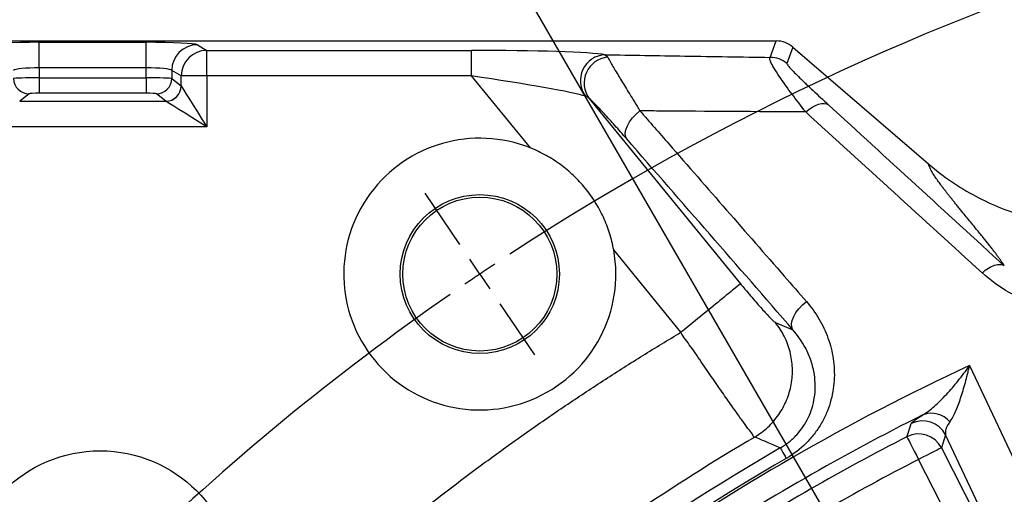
# Model space of a CAD drawing. Extents: x 0 to 8410, y 0 to 5940.
# Tile 18 of 110: x 1649 to 2033, y 4799 to 4984. Entities that reach past the tile are written whole.
import ezdxf

# ---------------------------------------------------------------- set-up
doc = ezdxf.new("R2010")
doc.units = 0
doc.header["$LTSCALE"] = 10
doc.linetypes.add('CENTERX2', pattern=[20.32, 12.7, -2.54, 2.54, -2.54])
doc.layers.get('0').update_dxf_attribs({"linetype": 'CONTINUOUS'})
doc.styles.add('SLDTEXTSTYLE0', font='TXT', dxfattribs={"width": 0.605})
doc.dimstyles.new('SLDDIMSTYLE0', dxfattribs={"dimtxt": 50, "dimasz": 50, "dimexe": 0, "dimexo": 0.0625, "dimgap": 12.5, "dimtad": 0, "dimtih": 1, "dimtoh": 1, "dimdec": 1, "dimlfac": 0.5, "dimrnd": 1e-09, "dimzin": 12, "dimtxsty": 'SLDTEXTSTYLE0', "dimblk1": 'NONE', "dimsah": 1, "dimcen": 0, "dimazin": 3, "dimtfac": 1, "dimtmove": 0, "dimatfit": 3, "dimtolj": 1, "dimtzin": 12})
doc.dimstyles.new('SLDDIMSTYLE1', dxfattribs={"dimtxt": 50, "dimasz": 50, "dimexe": 0, "dimexo": 0.0625, "dimgap": -12.5, "dimtad": 1, "dimdec": 4, "dimlfac": 5, "dimzin": 12, "dimtxsty": 'SLDTEXTSTYLE0', "dimsah": 1, "dimcen": 0.09, "dimadec": 1, "dimazin": 3, "dimtfac": 1, "dimtofl": 0, "dimtmove": 0, "dimatfit": 3, "dimtolj": 1})

# ---------------------------------------------------------------- blocks, each defined once
blk = doc.blocks.new('_D')
at = {"color": 7, "linetype": 'CONTINUOUS'}
for p, q in [((1762.91, 5138.79), (3012.06, 2973.23)), ((3012.06, 2973.23), (3116.53, 2792.13)), ((3116.53, 2792.13), (3367.21, 2792.13))]:
    blk.add_line(p, q, dxfattribs=at)
blk.add_solid([(3012.06, 2973.23), (3030.55, 2926.18), (3043.54, 2933.67)], dxfattribs=at)
at = {"color": 7, "linetype": 'CONTINUOUS', "char_height": 50, "attachment_point": 1, "style": 'SLDTEXTSTYLE0'}
for s, insert in [('%%c', (3141.53, 2856.58)), ('1250', (3214.43, 2856.72))]:
    blk.add_mtext(s, dxfattribs=dict(at, insert=insert))
blk = doc.blocks.new('_NONE')
blk = doc.blocks.new('_D_5')
at = {"color": 7, "linetype": 'CONTINUOUS'}
for p, q in [((2387.49, 5081.86), (2387.49, 5608.37)), ((1603.98, 5488.06), (1780.85, 5571.47)), ((1780.85, 5571.47), (1813.59, 5502.07)), ((1813.59, 5502.07), (1636.72, 5418.65)), ((1636.72, 5418.65), (1603.98, 5488.06)), ((1573.42, 4727.07), (1189.65, 5043.43))]:
    blk.add_line(p, q, dxfattribs=at)
blk.add_arc((2387.49, 4056.01), 1537.35, 90, 140.5, dxfattribs=at)
for points in [[(2387.49, 5593.37), (2337.37, 5600.05), (2337.61, 5585.05)], [(1201.23, 5033.89), (1239.36, 5067.08), (1227.94, 5076.81)]]:
    blk.add_solid(points, dxfattribs=at)
at = {"color": 7, "linetype": 'CONTINUOUS', "insert": (1624.77, 5484.28), "char_height": 50, "attachment_point": 1, "rotation": 25.25, "style": 'SLDTEXTSTYLE0'}
blk.add_mtext('50,5°', dxfattribs=at)
blk = doc.blocks.new('SW_CENTERMARKSYMBOL_0')
at = {"color": 0, "linetype": 'CONTINUOUS'}
for p, q in [((262.02, 281.45), (248.6, 301.35)), ((269.84, 269.84), (265.93, 275.65)), ((269.84, 269.84), (273.76, 264.04)), ((277.67, 258.24), (291.09, 238.34))]:
    blk.add_line(p, q, dxfattribs=at)
for start, end in [(56.80214, 123.19786), (123.59893, 124), (124, 124.40107), (124.80214, 134.19786)]:
    blk.add_arc((829.04, -559.19), 1000, start, end, dxfattribs=at)

msp = doc.modelspace()

# ---------------------------------------------------------------- linework, layer by layer
at = {"color": 7, "linetype": 'CONTINUOUS'}
for p, q in [((1553.023968, 4976.011337), (1943.772857, 4976.011337)), ((1950.29733, 4973.58525), (2003.075216, 4928.038122))]:
    msp.add_line(p, q, dxfattribs=at)
at = {"color": 8, "linetype": 'CONTINUOUS'}
for p, q in [((1656.649445, 4975.459816), (1698.322807, 4975.459816)), ((1656.649445, 4965.473534), (1656.649445, 4975.459816)), ((1698.322807, 4965.473534), (1698.322807, 4975.459816)), ((1941.388701, 4969.599487), (1943.772857, 4976.011337)), ((1718.246732, 4974.502982), (1721.898769, 4972.315373)), ((1721.898769, 4972.315373), (1825.093065, 4972.315373)), ((1721.898769, 4962.329032), (1721.898769, 4972.315373)), ((1825.093065, 4962.329032), (1825.093065, 4972.315373)), ((1950.29733, 4973.58525), (1947.913174, 4967.173459)), ((1877.076779, 4970.63178), (1878.100131, 4969.670297)), ((1656.649445, 4965.473534), (1656.649445, 4961.606385)), ((1698.322807, 4965.473534), (1656.649445, 4965.473534)), ((1698.322807, 4961.606385), (1698.322807, 4965.473534)), ((1711.936806, 4962.329032), (1708.28477, 4964.516701)), ((1708.28477, 4964.516701), (1708.28477, 4961.351098)), ((1656.649445, 4961.606385), (1656.649445, 4955.621006)), ((1656.649445, 4961.606385), (1698.322807, 4961.606385)), ((1698.322807, 4961.606385), (1698.322807, 4955.621006)), ((1708.28477, 4961.351098), (1711.912487, 4958.451571)), ((1721.898769, 4962.329032), (1711.936806, 4962.329032)), ((1711.936806, 4958.429696), (1711.936806, 4962.329032)), ((1721.898769, 4962.329032), (1721.898769, 4942.490579)), ((1825.093065, 4962.329032), (1721.898769, 4962.329032)), ((1847.999249, 4934.249224), (1825.093065, 4962.329032)), ((1652.664695, 4955.365719), (1649.036978, 4952.466191)), ((1649.036978, 4952.466191), (1705.935274, 4952.466191)), ((1698.322807, 4955.621006), (1656.649445, 4955.621006)), ((1705.935274, 4952.466191), (1702.307616, 4955.365719)), ((1870.8773, 4953.598978), (1929.873441, 4881.277801)), ((1721.898769, 4942.490579), (1633.073483, 4942.490579)), ((1906.657968, 4862.341644), (1880.44915, 4894.470097)), ((1943.434421, 4866.167607), (1950.262432, 4863.364698)), ((2009.770755, 4822.371067), (2008.110498, 4817.256035)), ((2059.176181, 4717.080952), (2009.770755, 4822.371067)), ((2008.110498, 4817.256035), (2059.448604, 4716.49933)), ((2050.550763, 4711.965622), (1999.212657, 4812.722327))]:
    msp.add_line(p, q, dxfattribs=at)
at = {"color": 8, "linetype": 'CONTINUOUS', "flags": 128}
for points in [[(1711.936806, 4958.429696), (1712.268327, 4957.899274), (1712.930058, 4956.840517), (1713.899289, 4955.289723), (1715.14288, 4953.300001), (1716.618095, 4950.939657), (1718.274389, 4948.289575), (1720.054958, 4945.440652), (1721.898769, 4942.490579)], [(1721.898769, 4942.490579), (1718.948696, 4944.334389), (1716.099773, 4946.114959), (1713.449691, 4947.771253), (1711.089347, 4949.246468), (1709.099625, 4950.489999), (1707.548831, 4951.45929), (1706.490014, 4952.121021), (1705.959652, 4952.452482)], [(1885.506247, 4937.795164), (1885.073875, 4938.789667), (1884.974871, 4940.001191), (1885.21329, 4941.380204), (1885.779355, 4942.870559), (1886.65006, 4944.411339), (1887.78982, 4945.939721), (1889.152144, 4947.393419), (1890.68142, 4948.713006)], [(1955.269937, 4948.283555), (1956.50274, 4949.295165), (1957.764242, 4950.151683), (1959.02044, 4950.830044), (1960.237477, 4951.311888), (1961.382572, 4951.584281), (1962.424819, 4951.639833), (1963.336174, 4951.477112), (1964.09205, 4951.10053)], [(1950.262432, 4863.364698), (1949.830626, 4864.364208), (1949.736927, 4865.5836), (1949.985181, 4866.972388), (1950.565104, 4868.473114), (1951.452736, 4870.023669), (1952.611302, 4871.55986), (1953.992878, 4873.018147), (1955.540304, 4874.338152)], [(2019.10377, 4849.373819), (2033.542339, 4818.599106), (2081.403528, 4716.584148)], [(1994.653736, 4821.607293), (1995.12041, 4823.020817), (1996.35369, 4826.742591)], [(1994.653736, 4821.607293), (1994.780664, 4821.359874), (1995.066796, 4820.802213), (1995.50185, 4819.954337), (1996.070181, 4818.846704), (1996.751372, 4817.51913), (1997.520987, 4816.019239), (1998.35134, 4814.400913), (1999.212657, 4812.722327)], [(1945.339684, 4817.233504), (1945.424024, 4817.088308), (1945.574556, 4816.829206), (1945.789222, 4816.459598), (1946.065162, 4815.984549), (1946.39862, 4815.410437), (1946.785186, 4814.744891), (1947.219585, 4813.997032), (1947.696005, 4813.176753)], [(2008.110498, 4817.256035), (2007.862721, 4817.129792), (2007.304255, 4816.84524), (2006.455157, 4816.41257), (2005.345945, 4815.847398), (2004.016404, 4815.169992), (2002.514337, 4814.404608), (2000.893686, 4813.578846), (1999.212657, 4812.722327)]]:
    msp.add_lwpolyline(points, dxfattribs=at)
at = {"color": 7, "linetype": 'CENTERX2'}
msp.add_circle((2387.486134, 4056.011321), 1250, dxfattribs=at)
at = {"color": 7, "linetype": 'CONTINUOUS'}
for centre, radius in [((1828.293231, 4885.048893), 31), ((1828.293231, 4885.048893), 30), ((1680.379353, 4763.118102), 53)]:
    msp.add_circle(centre, radius, dxfattribs=at)
at = {"color": 8, "linetype": 'CONTINUOUS'}
for centre, radius, start, end in [((1718.312397, 4964.475485), 10.027712, 90.37519472, 179.76450258), ((1721.964554, 4962.287756), 10.027833, 90.37587669, 179.76416258), ((1877.583054, 4960.519157), 10.125288, 92.86604565, 216.84033183), ((1879.04016, 4959.589111), 10.124918, 95.32718709, 216.27225622), ((1941.378445, 4959.58555), 10.013942, 49.26487445, 89.94132313), ((1652.71156, 4961.389738), 6.024202, 180.36750659, 269.55427159), ((1702.260691, 4961.389739), 6.024203, 270.44630403, 359.63248915), ((1705.888314, 4958.490306), 6.024298, 270.4466286, 359.63159322), ((1705.906117, 4958.483171), 6.030926, 270.50860807, 359.49196329), ((2387.486134, 4056.011321), 874.716862, 114.906877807, 125.093122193), ((2387.486134, 4056.011321), 865.285296, 116.542887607, 123.457112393), ((2004.255835, 4821.518081), 9.240782, 39.38161196, 111.83946193), ((2000.858841, 4817.794218), 10.018471, 27.1834544, 116.72344237), ((1999.198651, 4812.679049), 10.018473, 27.18432839, 116.97833356), ((2387.486134, 4056.011321), 860.49665, 117.162662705, 122.837337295), ((2387.486134, 4056.011321), 880.31399, 120.14962838, 142.259484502), ((2387.486134, 4056.011321), 875.622555, 120.14962838, 142.259484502), ((2387.486134, 4056.011321), 850.510354, 117.162662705, 122.837337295)]:
    msp.add_arc(centre, radius, start, end, dxfattribs=at)
at = {"color": 7, "linetype": 'CONTINUOUS'}
msp.add_arc((1828.293231, 4885.048893), 53, 68.17262052, 10.23920575, dxfattribs=at)
at = {"color": 8, "linetype": 'CONTINUOUS'}
for centre, major_axis, ratio, start_param, end_param in [((1656.649446, 4974.411659), (20, 0), 0.0524077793, 1.5707963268, 3.054326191), ((1698.322822, 4974.411659), (20, 0), 0.0524077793, 0.0872664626, 1.5707963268), ((1826.803139, 4970.219037), (51.649263, -0.069522), 0.0405651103, 0.2313660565, 1.603966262), ((1656.649446, 4964.425364), (10, 0), 0.1048155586, 1.5707963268, 3.054326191), ((1698.322822, 4964.425364), (10, 0), 0.1048155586, 0.0872664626, 1.5707963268), ((1656.649446, 4961.326704), (10, 0), 0.0279707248, 1.5707963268, 3.054326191), ((1698.322822, 4961.326704), (10, 0), 0.0279707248, 0.0872664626, 1.5707963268), ((1826.803139, 4960.232742), (43.904673, -6.408953), 0.0412253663, 0.2431726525, 1.615772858), ((1711.814817, 4942.490561), (0, 16), 0.0874886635, 6.1959188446, 6.2133721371), ((1656.649446, 4955.34132), (4, 0), 0.0699268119, 1.5707963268, 3.054326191), ((1698.322822, 4955.34132), (4, 0), 0.0699268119, 0.0872664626, 1.5707963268), ((1705.837648, 4942.490561), (0, 10), 0.1399818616, 6.1959188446, 6.2133721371)]:
    msp.add_ellipse(centre, major_axis=major_axis, ratio=ratio, start_param=start_param, end_param=end_param, dxfattribs=at)
at = {"color": 7, "linetype": 'CONTINUOUS'}
for centre, major_axis, ratio, start_param, end_param in [((1945.157537, 4969.748922), (10.063183, -1.365309), 0.6073383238, 1.7896733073, 1.7905783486), ((1943.759243, 4965.988429), (3.494317, 9.397418), 0.9974015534, 5.9286043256, 6.6377662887), ((1945.157537, 4969.748922), (8.510472, -5.541081), 0.6073383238, 1.351014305, 1.3519193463)]:
    msp.add_ellipse(centre, major_axis=major_axis, ratio=ratio, start_param=start_param, end_param=end_param, dxfattribs=at)
at = {"color": 8, "linetype": 'CONTINUOUS'}
for points, knots in [([(1877.076779, 4970.63178), (1887.409764, 4970.459526), (1908.775987, 4970.103346), (1930.282842, 4969.77107), (1941.388701, 4969.599487)], [0, 0, 0, 0, 0.4836131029, 1, 1, 1, 1]), ([(1878.100131, 4969.670297), (1878.54257, 4968.874051), (1879.446039, 4967.248099), (1881.928566, 4963.063085), (1884.969256, 4958.028177), (1887.926669, 4953.186986), (1889.947824, 4949.904436), (1890.68142, 4948.713006)], [0, 0, 0, 0, 0.2238703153, 0.4571479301, 0.6653862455, 0.8785490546, 1, 1, 1, 1]), ([(1955.269937, 4948.283555), (1953.428293, 4950.656571), (1949.747823, 4955.398975), (1945.827339, 4960.854835), (1943.207524, 4964.840856), (1941.845606, 4967.244752), (1941.24905, 4968.719268), (1941.173938, 4969.385291), (1941.336938, 4969.547861), (1941.388701, 4969.599487)], [0, 0, 0, 0, 0.2248634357, 0.4493829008, 0.600513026, 0.7514497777, 0.8523019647, 0.9530965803, 1, 1, 1, 1]), ([(1947.913167, 4967.173464), (1947.880455, 4967.085488), (1947.999447, 4966.869651), (1948.35795, 4966.394176), (1948.507816, 4966.210092), (1948.863615, 4965.794669), (1949.070678, 4965.562112), (1949.762452, 4964.807031), (1950.313463, 4964.231235), (1951.558654, 4962.964238), (1952.253207, 4962.272735), (1953.388083, 4961.160479), (1953.783027, 4960.776144), (1954.593716, 4959.992094), (1955.010146, 4959.591695), (1956.289898, 4958.367489), (1957.18353, 4957.520785), (1959.970817, 4954.900309), (1961.969636, 4953.047097), (1964.092064, 4951.100513)], [0, 0, 0, 0, 0.125, 0.125, 0.1875, 0.1875, 0.25, 0.25, 0.375, 0.375, 0.5, 0.5, 0.5625, 0.5625, 0.625, 0.625, 0.75, 0.75, 1, 1, 1, 1]), ([(1885.506228, 4937.795181), (1883.891102, 4939.651323), (1882.358271, 4941.393158), (1879.457887, 4944.647261), (1878.090058, 4946.159911), (1876.180131, 4948.231907), (1875.566397, 4948.890345), (1874.417251, 4950.106783), (1873.878439, 4950.668514), (1872.377264, 4952.203876), (1871.526636, 4953.032258), (1870.87728, 4953.598997)], [0, 0, 0, 0, 0.25, 0.25, 0.5, 0.5, 0.625, 0.625, 0.75, 0.75, 1, 1, 1, 1]), ([(1890.68142, 4948.713006), (1894.427732, 4944.416774), (1913.159261, 4922.935646), (1934.778636, 4898.144499), (1952.661622, 4877.638989), (1955.540304, 4874.338152)], [0, 0, 0, 0, 0.1733877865, 0.8669375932, 1, 1, 1, 1]), ([(1955.269937, 4948.283555), (1936.134375, 4948.404077), (1914.553657, 4948.54), (1893.110941, 4948.695399), (1890.68142, 4948.713006)], [0, 0, 0, 0, 0.8866971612, 1, 1, 1, 1]), ([(2032.614874, 4888.283809), (2032.536831, 4888.409252), (2032.379553, 4888.662056), (2032.123004, 4889.060108), (2031.849207, 4889.47549), (2031.556747, 4889.909404), (2031.24601, 4890.361521), (2030.916891, 4890.83193), (2030.569419, 4891.320607), (2030.203586, 4891.827559), (2029.819393, 4892.352784), (2029.416841, 4892.896283), (2028.995929, 4893.458056), (2028.556657, 4894.038103), (2028.099027, 4894.636421), (2027.623027, 4895.253022), (2027.128705, 4895.887865), (2026.093327, 4897.206729), (2024.316309, 4899.430445), (2022.067889, 4902.195231), (2019.986907, 4904.737095), (2018.254646, 4906.850565), (2016.722282, 4908.713515), (2015.426848, 4910.291364), (2014.39373, 4911.559259), (2013.409017, 4912.775793), (2012.474022, 4913.939873), (2011.588404, 4915.05178), (2010.752249, 4916.111445), (2009.965533, 4917.118887), (2009.228255, 4918.074105), (2008.540426, 4918.977094), (2007.901997, 4919.827893), (2007.067796, 4920.959021), (2006.104464, 4922.309316), (2005.110823, 4923.790266), (2004.420571, 4924.906052), (2003.965763, 4925.729228), (2003.666226, 4926.342966), (2003.416152, 4926.935051), (2003.212643, 4927.507979), (2003.121798, 4927.858451), (2003.075228, 4928.038113)], [0, 0, 0, 0, 0.0120414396, 0.0242667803, 0.0366766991, 0.0492718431, 0.0620528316, 0.0750202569, 0.0881746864, 0.1015166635, 0.1150467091, 0.1287653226, 0.142672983, 0.1567701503, 0.1710572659, 0.185534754, 0.2002030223, 0.2150624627, 0.2755377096, 0.3467142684, 0.3907278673, 0.4347413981, 0.4787549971, 0.5062160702, 0.5329566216, 0.558977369, 0.5842790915, 0.6088626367, 0.6327289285, 0.6558789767, 0.678313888, 0.7000348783, 0.7210432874, 0.7413405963, 0.7862970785, 0.8295324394, 0.8710710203, 0.8940628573, 0.9184449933, 0.9442246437, 0.9714079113, 1, 1, 1, 1]), ([(2023.974727, 4885.551383), (2024.771237, 4886.252673), (2025.604928, 4886.868653), (2027.260523, 4887.866341), (2028.082123, 4888.247866), (2029.628029, 4888.736854), (2030.352051, 4888.844227), (2031.627416, 4888.773635), (2032.178526, 4888.595684), (2032.614588, 4888.284271)], [0, 0, 0, 0, 0.25, 0.25, 0.5, 0.5, 0.75, 0.75, 1, 1, 1, 1]), ([(2075.961494, 4874.343318), (2073.602601, 4873.445329), (2071.168945, 4872.737013), (2066.320955, 4871.727951), (2063.892752, 4871.419714), (2060.244292, 4871.23674), (2059.027109, 4871.222518), (2056.590647, 4871.287387), (2055.374933, 4871.366893), (2051.795255, 4871.735162), (2049.474806, 4872.153289), (2046.082507, 4873.012951), (2044.96654, 4873.338434), (2042.763122, 4874.06464), (2041.673352, 4874.466619), (2038.494466, 4875.761122), (2036.478774, 4876.746374), (2030.696926, 4880.016782), (2027.19407, 4882.614413), (2023.974727, 4885.551383)], [0, 0, 0, 0, 0.125, 0.125, 0.25, 0.25, 0.3125, 0.3125, 0.375, 0.375, 0.5, 0.5, 0.5625, 0.5625, 0.625, 0.625, 0.75, 0.75, 1, 1, 1, 1]), ([(1929.873434, 4881.277806), (1929.719487, 4881.152224), (1929.001446, 4880.566481), (1926.538461, 4878.557296), (1924.794362, 4877.134544), (1920.526967, 4873.653408), (1918.005137, 4871.59622), (1912.540928, 4867.138781), (1909.600427, 4864.740061), (1906.658914, 4862.340517)], [0, 0, 0, 0, 0.25, 0.25, 0.5, 0.5, 0.75, 0.75, 1, 1, 1, 1]), ([(1929.873441, 4881.277801), (1930.441385, 4880.584577), (1932.458722, 4878.122249), (1935.892537, 4874.053639), (1939.55766, 4869.899019), (1942.336298, 4866.961571), (1943.071573, 4866.42832), (1943.439279, 4866.161646)], [0, 0, 0, 0, 0.0901842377, 0.3203340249, 0.5482380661, 0.7740772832, 1, 1, 1, 1]), ([(1955.54031, 4874.338151), (1957.379755, 4872.228978), (1959.000758, 4869.982218), (1961.108863, 4866.40885), (1961.759071, 4865.179642), (1962.937643, 4862.670922), (1963.465242, 4861.394167), (1964.861986, 4857.496279), (1965.547346, 4854.808383), (1966.166826, 4850.627299), (1966.303161, 4849.214565), (1966.42663, 4846.383032), (1966.414578, 4844.959438), (1966.233894, 4842.0954), (1966.065343, 4840.654966), (1965.55575, 4837.755241), (1965.218104, 4836.316279), (1964.370243, 4833.466476), (1963.859951, 4832.054732), (1962.650949, 4829.259642), (1961.948618, 4827.87252), (1960.376727, 4825.20123), (1959.504115, 4823.908281), (1958.057636, 4822.036452), (1957.552488, 4821.423806), (1956.49408, 4820.222129), (1955.939701, 4819.632314), (1953.090788, 4816.792569), (1950.536144, 4814.826418), (1947.696016, 4813.176765)], [0, 0, 0, 0, 0.125, 0.125, 0.1875, 0.1875, 0.25, 0.25, 0.375, 0.375, 0.4375, 0.4375, 0.5, 0.5, 0.5625, 0.5625, 0.625, 0.625, 0.6875, 0.6875, 0.75, 0.75, 0.8125, 0.8125, 0.84375, 0.84375, 0.875, 0.875, 1, 1, 1, 1]), ([(1935.426495, 4821.493601), (1937.263038, 4822.59294), (1938.982492, 4823.890317), (1942.108649, 4826.82186), (1943.515242, 4828.455922), (1945.95118, 4831.985956), (1946.980439, 4833.881804), (1948.614502, 4837.848525), (1949.219249, 4839.91926), (1949.976539, 4844.140849), (1950.129055, 4846.291554), (1949.974859, 4850.574508), (1949.668153, 4852.706604), (1948.609539, 4856.854606), (1947.857669, 4858.870366), (1945.943162, 4862.693287), (1944.780591, 4864.500315), (1943.439267, 4866.161621)], [0, 0, 0, 0, 0.125, 0.125, 0.25, 0.25, 0.375, 0.375, 0.5, 0.5, 0.625, 0.625, 0.75, 0.75, 0.875, 0.875, 1, 1, 1, 1]), ([(1578.752932, 4532.801465), (1579.482059, 4534.03447), (1580.94019, 4536.500269), (1583.148673, 4540.185923), (1585.372483, 4543.861587), (1587.61316, 4547.526349), (1589.870294, 4551.180455), (1592.143993, 4554.823839), (1594.434228, 4558.456519), (1596.741008, 4562.078489), (1599.06433, 4565.689751), (1601.404195, 4569.290305), (1603.760602, 4572.88015), (1606.133552, 4576.459287), (1608.523044, 4580.027716), (1610.929079, 4583.585437), (1613.351657, 4587.132449), (1615.790777, 4590.668753), (1618.24644, 4594.194348), (1620.718645, 4597.709235), (1623.207393, 4601.213414), (1625.712684, 4604.706885), (1628.234517, 4608.189647), (1630.772893, 4611.661701), (1633.327811, 4615.123046), (1635.899272, 4618.573684), (1638.487275, 4622.013612), (1641.091821, 4625.442833), (1643.712908, 4628.861344), (1646.350543, 4632.269151), (1654.52401, 4642.73044), (1668.535548, 4659.986961), (1688.974877, 4683.521067), (1710.172278, 4706.349711), (1732.112208, 4728.458201), (1754.772737, 4749.825442), (1778.134998, 4770.426879), (1802.191049, 4790.256118), (1820.974462, 4804.71883), (1834.034019, 4814.342262), (1841.102178, 4819.450725), (1848.213352, 4824.49088), (1855.367557, 4829.462748), (1862.564792, 4834.366315), (1869.805039, 4839.201615), (1877.08837, 4843.968526), (1884.414516, 4848.667501), (1891.784483, 4853.296851), (1899.194511, 4857.86288), (1904.170104, 4860.848699), (1906.658075, 4862.341714)], [0, 0, 0, 0, 0.0091480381, 0.0182945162, 0.0274396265, 0.0365835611, 0.0457265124, 0.0548686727, 0.0640102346, 0.0731513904, 0.0822923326, 0.0914332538, 0.1005743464, 0.109715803, 0.1188578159, 0.1280005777, 0.1371442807, 0.1462891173, 0.1554352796, 0.16458296, 0.1737323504, 0.1828836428, 0.192037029, 0.2011927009, 0.2103508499, 0.2195116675, 0.228675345, 0.2378420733, 0.2470120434, 0.256185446, 0.2653624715, 0.331794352, 0.3981134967, 0.4643928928, 0.530705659, 0.5969914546, 0.6632616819, 0.7295898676, 0.7960493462, 0.8146250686, 0.833189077, 0.851742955, 0.870288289, 0.8888266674, 0.9073596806, 0.92588892, 0.9444159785, 0.9629424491, 0.9814699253, 1, 1, 1, 1]), ([(1935.426508, 4821.493627), (1935.426498, 4821.493627), (1934.745789, 4821.493625), (1934.827927, 4822.498604), (1932.828692, 4824.641064), (1930.472527, 4828.00831), (1927.38657, 4832.303808), (1923.741931, 4837.494318), (1919.636535, 4843.425799), (1915.090703, 4849.901121), (1910.910458, 4856.407881), (1907.651528, 4860.355292), (1906.658942, 4862.340472), (1906.658922, 4862.340511)], [0, 0, 0, 0, 0.0000016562, 0.1134858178, 0.2269708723, 0.3400145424, 0.4530592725, 0.56683462, 0.6806103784, 0.7954324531, 0.9102545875, 0.9999982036, 1, 1, 1, 1]), ([(1945.339684, 4817.233504), (1946.516336, 4817.987518), (1948.870026, 4819.495793), (1951.899023, 4822.375012), (1954.401513, 4825.580851), (1956.397861, 4829.114844), (1957.824893, 4832.85614), (1958.76008, 4837.000403), (1959.072974, 4841.373373), (1958.687038, 4846.246351), (1957.463895, 4851.229614), (1954.965486, 4857.288282), (1952.059695, 4861.042608), (1950.262432, 4863.364698)], [0, 0, 0, 0, 0.0664382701, 0.1328983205, 0.200541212, 0.268264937, 0.341831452, 0.4154714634, 0.505502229, 0.59560408, 0.7072373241, 0.8189231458, 1, 1, 1, 1]), ([(2000.818194, 4830.095649), (2001.575369, 4830.532516), (2002.337618, 4831.049596), (2003.869948, 4832.200944), (2004.640061, 4832.835774), (2006.187042, 4834.201143), (2006.963922, 4834.931887), (2008.523886, 4836.476811), (2009.302434, 4837.286723), (2011.616612, 4839.795055), (2013.139187, 4841.579035), (2015.398018, 4844.398453), (2016.146723, 4845.362498), (2017.263593, 4846.844352), (2017.634457, 4847.343771), (2018.187652, 4848.099741), (2018.371583, 4848.352938), (2018.738511, 4848.861746), (2018.923024, 4849.119487), (2019.10377, 4849.3738)], [0, 0, 0, 0, 0.125, 0.125, 0.25, 0.25, 0.375, 0.375, 0.5, 0.5, 0.75, 0.75, 0.875, 0.875, 0.9375, 0.9375, 0.96875, 0.96875, 1, 1, 1, 1]), ([(2011.398381, 4827.381212), (2011.78356, 4827.909353), (2012.156856, 4828.522132), (2012.886482, 4829.872143), (2013.242727, 4830.609955), (2013.941785, 4832.187745), (2014.284566, 4833.027934), (2014.958842, 4834.797767), (2015.288292, 4835.72239), (2016.249429, 4838.577945), (2016.857853, 4840.598842), (2017.730865, 4843.781015), (2018.015161, 4844.867215), (2018.431901, 4846.534124), (2018.56904, 4847.095448), (2018.771756, 4847.944414), (2018.838848, 4848.228642), (2018.972075, 4848.799576), (2019.038764, 4849.088699), (2019.10377, 4849.3738)], [0, 0, 0, 0, 0.125, 0.125, 0.25, 0.25, 0.375, 0.375, 0.5, 0.5, 0.75, 0.75, 0.875, 0.875, 0.9375, 0.9375, 0.96875, 0.96875, 1, 1, 1, 1]), ([(1996.35369, 4826.742591), (1996.52641, 4826.976931), (1996.87741, 4827.453156), (1998.583039, 4828.687787), (2000.218217, 4829.71774), (2000.818197, 4830.09565)], [0, 0, 0, 0, 0.3801647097, 0.7725699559, 1, 1, 1, 1]), ([(2011.398379, 4827.381195), (2011.095635, 4826.932661), (2010.273921, 4825.715243), (2009.594853, 4823.963328), (2009.711664, 4822.90596), (2009.770755, 4822.371067)], [0, 0, 0, 0, 0.223754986, 0.6073193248, 1, 1, 1, 1]), ([(1935.419829, 4821.498602), (1903.226676, 4802.48661), (1872.234594, 4781.441146), (1813.144732, 4735.617486), (1785.047202, 4710.839482), (1732.193139, 4657.944607), (1707.436829, 4629.82796), (1661.658791, 4570.702747), (1640.637255, 4539.694429), (1621.650116, 4507.486612)], [0, 0, 0, 0, 0.25, 0.25, 0.5, 0.5, 0.75, 0.75, 1, 1, 1, 1]), ([(1945.339684, 4817.233504), (1943.518593, 4818.017797), (1940.207965, 4819.443591), (1936.903744, 4820.859784), (1935.41709, 4821.496965)], [0, 0, 0, 0, 0.5500742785, 1, 1, 1, 1])]:
    msp.add_open_spline(points, degree=3, knots=knots, dxfattribs=at)
for points in [[(1870.87728, 4953.598997), (1870.448007, 4954.006411), (1869.989916, 4954.284939), (1869.479708, 4954.448161)], [(2023.974727, 4885.551383), (2001.015825, 4906.49653), (1978.119337, 4927.404114), (1955.269945, 4948.283569)], [(1964.092064, 4951.100513), (1986.884751, 4930.196212), (2009.720734, 4909.260939), (2032.614588, 4888.284271)], [(1950.262422, 4863.364681), (1928.664147, 4888.193742), (1907.079976, 4913.002108), (1885.506228, 4937.795181)]]:
    msp.add_open_spline(points, degree=3, dxfattribs=at)
at = {"color": 7, "linetype": 'CONTINUOUS'}
for points, knots in [([(1880.449159, 4894.4701), (1880.048645, 4896.687351), (1879.511386, 4898.856988), (1878.171966, 4903.106434), (1877.369776, 4905.186224), (1875.963889, 4908.238615), (1875.45974, 4909.247552), (1874.395253, 4911.218688), (1873.834103, 4912.183137), (1872.065598, 4915.014418), (1870.773516, 4916.819431), (1868.666288, 4919.403684), (1867.935613, 4920.244495), (1866.41681, 4921.884223), (1865.626286, 4922.685387), (1863.183195, 4925.008135), (1861.473078, 4926.437639), (1857.894845, 4929.067923), (1856.026724, 4930.268692), (1852.128558, 4932.439336), (1850.090336, 4933.411693), (1847.999239, 4934.249231)], [0, 0, 0, 0, 0.125, 0.125, 0.25, 0.25, 0.3125, 0.3125, 0.375, 0.375, 0.5, 0.5, 0.5625, 0.5625, 0.625, 0.625, 0.75, 0.75, 0.875, 0.875, 1, 1, 1, 1]), ([(2003.07523, 4928.038111), (2005.939038, 4925.566654), (2008.939987, 4923.26113), (2015.118077, 4919.040314), (2018.299022, 4917.12242), (2024.73012, 4913.703093), (2027.970517, 4912.205947), (2034.411279, 4909.618554), (2037.615373, 4908.526531), (2040.765729, 4907.618445)], [0, 0, 0, 0, 0.25, 0.25, 0.5, 0.5, 0.75, 0.75, 1, 1, 1, 1])]:
    msp.add_open_spline(points, degree=3, knots=knots, dxfattribs=at)

# ---------------------------------------------------------------- block references
msp.add_blockref('SW_CENTERMARKSYMBOL_0', (1558.448562, 4615.204224), dxfattribs=at)

# ---------------------------------------------------------------- dimensions: what is measured, and where the dimension line sits
dim = msp.add_angular_dim_2l(base=(1731.698638, 5446.479772), line1=((2387.486134, 5061.859707), (2387.486134, 3050.162934)), line2=((1588.85469, 4714.352279), (1642.868411, 4669.826803)), dimstyle='SLDDIMSTYLE1', dxfattribs=at)
dim.commit()
dim.dimension.update_dxf_attribs({"geometry": '_D_5', "text_midpoint": (1731.698638, 5446.479772), "dimtype": 162})
dim = msp.add_diameter_dim_2p(p1=(1762.911246, 5138.788402), p2=(3012.061023, 2973.234239), dimstyle='SLDDIMSTYLE0', dxfattribs=at)
dim.commit()
dim.dimension.update_dxf_attribs({"geometry": '_D', "text_midpoint": (3254.36666, 2831.711077), "dimtype": 163})

doc.saveas('drawing.dxf')
